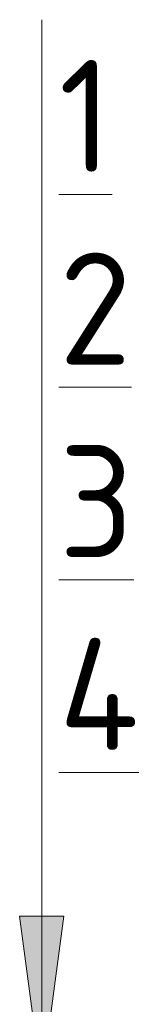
# Model space of a CAD drawing. Header units: millimetres. Extents: x 786 to 42540, y -7760 to 3796.
# Tile 10 of 256: x 2838 to 2860, y 3480 to 3655. Entities that reach past the tile are written whole.
import ezdxf

# ---------------------------------------------------------------- set-up
doc = ezdxf.new("R2010")
doc.units = ezdxf.units.MM
doc.layers.add('A-ANNO-NOTE', color=7, linetype='Continuous', lineweight=5)
doc.layers.add('G-ANNO-TEXT', color=7, linetype='Continuous', lineweight=5)
doc.styles.add('GOST Common_1', font='GOST_Common.ttf', dxfattribs={"height": 20})

# ---------------------------------------------------------------- blocks, each defined once
blk = doc.blocks.new('Стрелка 15гр_черная - Стрелка 15гр_ черная-5809574-Пол_Тип 4_лифт_холл_')
at = {"layer": 'A-ANNO-NOTE'}
blk.add_hatch(color=256, dxfattribs=at).paths.add_polyline_path([(825.49, 3495.36), (833.39, 3495.36), (829.44, 3465.36)])
for p, q in [((829.44, 3465.36), (829.44, 3655.36)), ((829.44, 3465.36), (825.49, 3495.36)), ((825.49, 3495.36), (833.39, 3495.36)), ((825.49, 3495.36), (829.44, 3465.36)), ((833.39, 3495.36), (825.49, 3495.36)), ((829.44, 3465.36), (833.39, 3495.36)), ((829.44, 3465.36), (833.39, 3495.36))]:
    blk.add_line(p, q, dxfattribs=at)

msp = doc.modelspace()

# ---------------------------------------------------------------- block references
at = {"layer": 'A-ANNO-NOTE'}
msp.add_blockref('Стрелка 15гр_черная - Стрелка 15гр_ черная-5809574-Пол_Тип 4_лифт_холл_', (2012.37, 0), dxfattribs=at)

# ---------------------------------------------------------------- texts
at = {"layer": 'G-ANNO-TEXT', "char_height": 20, "attachment_point": 1, "style": 'GOST Common_1'}
for s, insert, width in [('\\L\\fGOST Common|b0|i0|c204|p34|;\\L1', (2844.89, 3648.18), 12.0253), ('\\L\\fGOST Common|b0|i0|c204|p34|;\\L2', (2844.89, 3613.78), 17.6371), ('\\L\\fGOST Common|b0|i0|c204|p34|;\\L3', (2844.89, 3579.38), 16.8354), ('\\L\\fGOST Common|b0|i0|c204|p34|;\\L4', (2844.89, 3544.99), 20.0422)]:
    msp.add_mtext(s, dxfattribs=dict(at, insert=insert, width=width))

doc.saveas('drawing.dxf')
